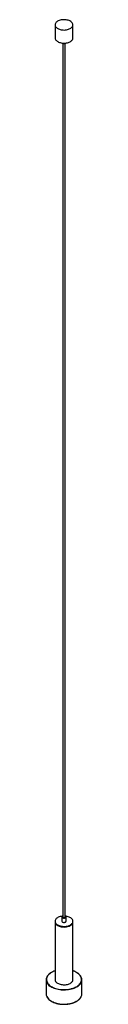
# Paper-space layout '_Isométrica' of a CAD drawing. Header units: millimetres. Extents: x -50 to 50, y -233 to 2525.
import ezdxf

# ---------------------------------------------------------------- set-up
doc = ezdxf.new("R2010")
doc.units = ezdxf.units.MM

psp = doc.layouts.new('_Isométrica')

# ---------------------------------------------------------------- linework, layer by layer
at = {"color": 7, "linetype": 'Continuous', "lineweight": 25}
for p, q in [((-25, 2510.9), (-25, 2474.1)), ((25, 2474.1), (25, 2510.9)), ((-3, 2459), (-3, 12.2)), ((3, 12.2), (3, 2459)), ((-25, 0), (-25, -163.3)), ((-5.9, 12.2), (-5.9, 0)), ((5.9, 0), (5.9, 12.2)), ((25, -163.3), (25, 0)), ((-50, -164.1), (-50, -203.3)), ((50, -203.3), (50, -164.1))]:
    psp.add_line(p, q, dxfattribs=at)
at = {"color": 7, "linetype": 'Continuous', "lineweight": 25, "flags": 128}
for points in [[(-17.7, 2500.7), (-15.5, 2499.5), (-13, 2498.5), (-10.4, 2497.7), (-7.7, 2497.1), (-4.8, 2496.7), (-1.9, 2496.5), (1.1, 2496.4), (4.1, 2496.6), (6.9, 2497), (9.7, 2497.6), (12.4, 2498.3), (14.9, 2499.3), (17.1, 2500.4), (19.2, 2501.6), (20.9, 2503), (22.4, 2504.5), (23.6, 2506), (24.4, 2507.7), (24.9, 2509.4), (25, 2511.1), (24.8, 2512.8), (24.2, 2514.5), (23.3, 2516.1), (22.1, 2517.6), (20.5, 2519.1), (18.7, 2520.4), (16.6, 2521.7), (14.3, 2522.7), (11.7, 2523.6), (9.1, 2524.3), (6.2, 2524.8), (3.3, 2525.2), (0.4, 2525.3), (-2.6, 2525.2), (-5.5, 2524.9), (-8.4, 2524.5), (-11.1, 2523.8), (-13.7, 2523), (-16, 2521.9), (-18.2, 2520.8), (-20.1, 2519.4), (-21.7, 2518), (-23, 2516.5), (-24, 2514.9), (-24.7, 2513.2), (-25, 2511.5), (-24.9, 2509.8), (-24.5, 2508.1), (-23.8, 2506.4), (-22.7, 2504.8), (-21.3, 2503.3), (-19.6, 2501.9), (-17.7, 2500.7)], [(-25, 2474.1), (-24.9, 2473.1), (-24.5, 2471.4), (-23.8, 2469.7), (-22.7, 2468.1), (-21.3, 2466.6), (-19.6, 2465.2), (-17.7, 2463.9)], [(-17.7, 2463.9), (-15.5, 2462.8), (-13, 2461.8), (-10.4, 2461), (-7.7, 2460.4), (-4.8, 2460), (-1.9, 2459.7), (1.1, 2459.7), (4.1, 2459.9), (6.9, 2460.3), (9.7, 2460.8), (12.4, 2461.6), (14.9, 2462.5), (17.1, 2463.6), (19.2, 2464.9), (20.9, 2466.2), (22.4, 2467.7), (23.6, 2469.3), (24.4, 2470.9), (24.9, 2472.6), (25, 2474.1)], [(-4.8, 14.2), (-5.3, 14.1), (-8.1, 13.6), (-10.9, 13), (-13.5, 12.2), (-15.9, 11.2), (-18, 10), (-20, 8.7), (-21.6, 7.3), (-22.9, 5.7), (-23.9, 4.1), (-24.6, 2.5), (-25, 0.8), (-24.9, -0.9), (-24.6, -2.6), (-23.9, -4.3), (-22.8, -5.9), (-21.5, -7.4), (-19.8, -8.8)], [(-19.8, -8.8), (-17.8, -10.1), (-15.6, -11.3), (-13.2, -12.2), (-10.6, -13.1), (-7.9, -13.7), (-5, -14.1), (-2.1, -14.4), (0.9, -14.4), (3.8, -14.3), (6.7, -13.9), (9.5, -13.3), (12.2, -12.6), (14.7, -11.7), (17, -10.6), (19, -9.4), (20.8, -8), (22.3, -6.5), (23.5, -5), (24.3, -3.3), (24.8, -1.6), (25, 0.1), (24.8, 1.8), (24.3, 3.5), (23.4, 5.1), (22.2, 6.7), (20.7, 8.1), (18.8, 9.5), (16.8, 10.7), (14.5, 11.8), (12, 12.7), (9.3, 13.4), (6.5, 13.9), (4.8, 14.2)], [(-3, 15.1), (-3.3, 15), (-4.4, 14.5), (-5.2, 13.8), (-5.7, 13), (-5.8, 12.1), (-5.6, 11.3), (-5, 10.5), (-4.1, 9.9)], [(-4.1, 9.9), (-3, 9.3), (-1.6, 9), (-0.2, 8.9), (1.3, 9), (2.7, 9.2), (3.9, 9.7), (4.8, 10.3), (5.5, 11.1), (5.8, 11.9), (5.8, 12.8), (5.4, 13.6), (4.6, 14.3), (3.6, 14.9), (3, 15.1)], [(-4.1, -2.4), (-3, -2.9), (-1.6, -3.2), (-0.2, -3.4), (1.3, -3.3), (2.7, -3), (3.9, -2.5), (4.8, -1.9), (5.5, -1.1), (5.8, -0.3), (5.9, 0)], [(-2.1, 11), (-1.3, 10.7), (-0.3, 10.5), (0.8, 10.6), (1.7, 10.8), (2.5, 11.3), (2.9, 11.8), (3, 12.2)], [(-19.8, -10.5), (-17.8, -11.7), (-15.6, -12.9), (-13.2, -13.9), (-10.6, -14.7), (-7.9, -15.3), (-5, -15.8), (-2.1, -16), (0.9, -16.1), (3.8, -15.9), (6.7, -15.5), (9.5, -15), (12.2, -14.2), (14.7, -13.3), (17, -12.2), (19, -11), (20.8, -9.6), (22.3, -8.2), (23.5, -6.6), (24.3, -4.9), (24.8, -3.3), (25, -1.6)], [(-19.8, -10.5), (-17.8, -11.7), (-15.6, -12.9), (-13.2, -13.9), (-10.6, -14.7), (-7.9, -15.3), (-5, -15.8), (-2.1, -16), (0.9, -16.1), (3.8, -15.9), (6.7, -15.5), (9.5, -15), (12.2, -14.2), (14.7, -13.3), (17, -12.2), (19, -11), (20.8, -9.6), (22.3, -8.2), (23.5, -6.6), (24.3, -4.9), (24.8, -3.3), (25, -1.6)], [(-19.8, -172.1), (-17.8, -173.4), (-15.6, -174.6), (-13.2, -175.6), (-10.6, -176.4), (-7.9, -177), (-5, -177.4), (-2.1, -177.7), (0.9, -177.7), (3.8, -177.6), (6.7, -177.2), (9.5, -176.7), (12.2, -175.9), (14.7, -175), (17, -173.9), (19, -172.7), (20.8, -171.3), (22.3, -169.8), (23.5, -168.3), (24.3, -166.6), (24.8, -164.9), (25, -163.3)]]:
    psp.add_lwpolyline(points, dxfattribs=at)
at = {"color": 8, "linetype": 'Continuous', "lineweight": 25, "flags": 128}
for points in [[(-25, -139), (-28.3, -140.2), (-31.6, -141.7), (-34.6, -143.3), (-37.4, -145.1), (-40, -147), (-42.2, -149), (-44.2, -151.1), (-45.8, -153.3), (-47.1, -155.6), (-48.1, -157.9), (-48.7, -160.3), (-49, -162.7), (-48.9, -165.1), (-48.5, -167.5), (-47.7, -169.8), (-46.5, -172.1), (-45.1, -174.4), (-43.3, -176.6), (-41.2, -178.6), (-38.8, -180.6)], [(-38.8, -180.6), (-36.1, -182.4), (-33.2, -184.1), (-30, -185.7), (-26.6, -187.1), (-23, -188.3), (-19.3, -189.3), (-15.4, -190.2), (-11.4, -190.8), (-7.3, -191.3), (-3.1, -191.5), (1, -191.6), (5.2, -191.4), (9.3, -191.1), (13.3, -190.5), (17.3, -189.8), (21.1, -188.8), (24.8, -187.7), (28.3, -186.4), (31.6, -184.9), (34.6, -183.3), (37.4, -181.6), (40, -179.7), (42.2, -177.6), (44.2, -175.5), (45.8, -173.3), (47.1, -171), (48.1, -168.7), (48.7, -166.3), (49, -163.9), (48.9, -161.5), (48.5, -159.1), (47.7, -156.8), (46.5, -154.5), (45.1, -152.2), (43.3, -150.1), (41.2, -148), (38.8, -146), (36.1, -144.2), (33.2, -142.5), (30, -140.9), (26.6, -139.6), (25, -139)], [(48.3, -171.7), (47.7, -172.8), (46.3, -175.1), (44.5, -177.3), (42.4, -179.4), (40.1, -181.4), (37.4, -183.3), (34.5, -185), (31.4, -186.6), (28, -188), (24.4, -189.3), (20.7, -190.4), (16.8, -191.3), (12.8, -192), (8.7, -192.5), (4.6, -192.9), (0.4, -193), (-3.8, -192.9), (-7.9, -192.6), (-12, -192.1), (-16.1, -191.5), (-20, -190.6), (-23.7, -189.5), (-27.3, -188.3), (-30.7, -186.9), (-33.9, -185.3), (-36.9, -183.6), (-39.6, -181.8)], [(-39.6, -221), (-36.9, -222.8), (-33.9, -224.5), (-30.7, -226.1), (-27.3, -227.5), (-23.7, -228.7), (-20, -229.8), (-16.1, -230.7), (-12, -231.3), (-7.9, -231.8), (-3.8, -232.1), (0.4, -232.2), (4.6, -232.1), (8.7, -231.7), (12.8, -231.2), (16.8, -230.5), (20.7, -229.6), (24.4, -228.5), (28, -227.2), (31.4, -225.8), (34.5, -224.2), (37.4, -222.5), (40.1, -220.6), (42.4, -218.6), (44.5, -216.5), (46.3, -214.3), (47.7, -212), (48.3, -210.9)]]:
    psp.add_lwpolyline(points, dxfattribs=at)
at = {"color": 7, "linetype": 'Continuous', "lineweight": 25}
for centre, radius, start, end in [((0, 2466.9), 8.44, 235.1581, 304.8419), ((-1.6, 12.3), 1.43, 183.7966, 247.5236), ((-13.7, -0.9), 11.3, 183.6354, 237.5189), ((-3, 0.2), 2.82, 184.2066, 247.1136), ((-32.6, -164.1), 17.4, 154.6641, 205.6265), ((-13.7, -162.6), 11.3, 183.6354, 237.5189), ((32.6, -164.1), 17.4, 334.3191, 25.9725), ((-32.2, -203.2), 17.8, 180.4306, 205.8838), ((32.3, -203.2), 17.7, 334.3632, 359.6307)]:
    psp.add_arc(centre, radius, start, end, dxfattribs=at)
at = {"color": 8, "linetype": 'Continuous', "lineweight": 25}
for centre, radius, start, end in [((-23.9, -159.5), 27.2, 206.454, 234.8796), ((-23.6, -198.4), 27.7, 207.0414, 234.6395)]:
    psp.add_arc(centre, radius, start, end, dxfattribs=at)
at = {"color": 7, "linetype": 'Continuous', "lineweight": 25}
for points, knots in [([(-25, -138.8), (-25.1, -138.8), (-26.4, -139.2), (-28.8, -140.1), (-32, -141.5), (-34.9, -143.1), (-37.7, -144.8), (-40.2, -146.6), (-42.4, -148.5), (-44.4, -150.6), (-46.1, -152.7), (-47.4, -154.7), (-48, -155.9), (-48.2, -156.4)], [0, 0, 0, 0, 0.012057, 0.114283, 0.216559, 0.318885, 0.421256, 0.523658, 0.626053, 0.728386, 0.830579, 0.932533, 1, 1, 1, 1]), ([(48.2, -156.2), (48.2, -156.2), (47.8, -155.4), (46.9, -153.9), (45.4, -151.8), (43.6, -149.7), (41.5, -147.7), (39.2, -145.8), (36.6, -144.1), (33.7, -142.4), (30.7, -140.9), (27.8, -139.7), (25.8, -139), (25, -138.8)], [0, 0, 0, 0, 0.002133, 0.103876, 0.206042, 0.308591, 0.411439, 0.514488, 0.617654, 0.720871, 0.824089, 0.927284, 1, 1, 1, 1]), ([(-48.1, -211.2), (-47.9, -211.7), (-47.4, -212.9), (-46.1, -214.7), (-44.4, -216.9), (-42.5, -218.9), (-40.7, -220.4), (-39.6, -221.2), (-39.4, -221.4)], [0, 0, 0, 0, 0.118091, 0.32086, 0.52444, 0.728692, 0.933426, 1, 1, 1, 1]), ([(-39.4, -221.4), (-38.9, -221.7), (-37.7, -222.7), (-35.4, -224.1), (-32.5, -225.7), (-29.3, -227.1), (-26, -228.4), (-22.5, -229.5), (-18.9, -230.5), (-15.1, -231.3), (-11.3, -231.9), (-7.4, -232.3), (-3.5, -232.6), (0.5, -232.6), (4.5, -232.5), (8.4, -232.2), (12.3, -231.7), (16.1, -231.1), (19.9, -230.2), (23.4, -229.2), (26.9, -228.1), (30.2, -226.7), (33.2, -225.3), (36.1, -223.7), (38.8, -221.9), (41.2, -220), (43.3, -218.1), (45.2, -216), (46.8, -213.8), (47.7, -212.2), (48.1, -211.3), (48.2, -211.2)], [0, 0, 0, 0, 0.019059, 0.05518, 0.091308, 0.127431, 0.163543, 0.199643, 0.235731, 0.271806, 0.307871, 0.343929, 0.379981, 0.416031, 0.452081, 0.488132, 0.524188, 0.560252, 0.596325, 0.63241, 0.668511, 0.704628, 0.740763, 0.776915, 0.813081, 0.849254, 0.885417, 0.921547, 0.957614, 0.99358, 1, 1, 1, 1])]:
    psp.add_open_spline(points, degree=3, knots=knots, dxfattribs=at)

doc.saveas('drawing.dxf')
